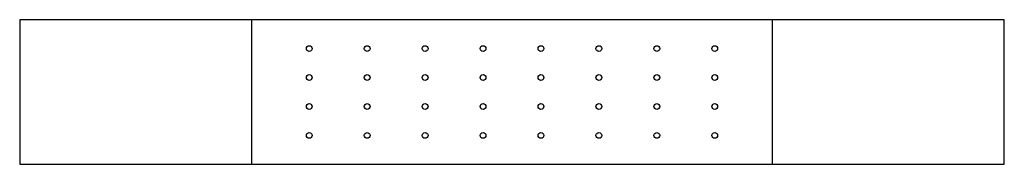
# Model space of a CAD drawing. Header units: millimetres. Extents: x -680 to 680, y -100 to 100.
import ezdxf

# ---------------------------------------------------------------- set-up
doc = ezdxf.new("R2010")
doc.units = ezdxf.units.MM
for name, color, linetype in [('TN_HOLES', 1, 'CONTINUOUS'), ('TN_MEMBER_M1', 40, 'CONTINUOUS'), ('TN_MEMBER_M2', 40, 'CONTINUOUS'), ('TN_SCREWS', 6, 'CONTINUOUS')]:
    doc.layers.add(name, color=color, linetype=linetype)

msp = doc.modelspace()

# ---------------------------------------------------------------- linework, layer by layer
at = {"layer": 'TN_HOLES'}
for centre in [(-280, 60), (-200, 60), (-120, 60), (-40, 60), (40, 60), (120, 60), (200, 60), (280, 60), (-280, 20), (-200, 20), (-120, 20), (-40, 20), (40, 20), (120, 20), (200, 20), (280, 20), (-280, -20), (-200, -20), (-120, -20), (-40, -20), (40, -20), (120, -20), (200, -20), (280, -20), (-280, -60), (-200, -60), (-120, -60), (-40, -60), (40, -60), (120, -60), (200, -60), (280, -60)]:
    msp.add_circle(centre, 4, dxfattribs=at)
at = {"layer": 'TN_MEMBER_M1'}
msp.add_lwpolyline([(680, -100), (680, 100), (-360, 100), (-360, -100)], close=True, dxfattribs=at)
at = {"layer": 'TN_MEMBER_M2'}
msp.add_lwpolyline([(-680, 100), (-680, -100), (360, -100), (360, 100)], close=True, dxfattribs=at)
at = {"layer": 'TN_SCREWS'}
for centre in [(-280, 60), (-200, 60), (-120, 60), (-40, 60), (40, 60), (120, 60), (200, 60), (280, 60), (-280, 20), (-200, 20), (-120, 20), (-40, 20), (40, 20), (120, 20), (200, 20), (280, 20), (-280, -20), (-200, -20), (-120, -20), (-40, -20), (40, -20), (120, -20), (200, -20), (280, -20), (-280, -60), (-200, -60), (-120, -60), (-40, -60), (40, -60), (120, -60), (200, -60), (280, -60)]:
    msp.add_circle(centre, 4, dxfattribs=at)

doc.saveas('drawing.dxf')
